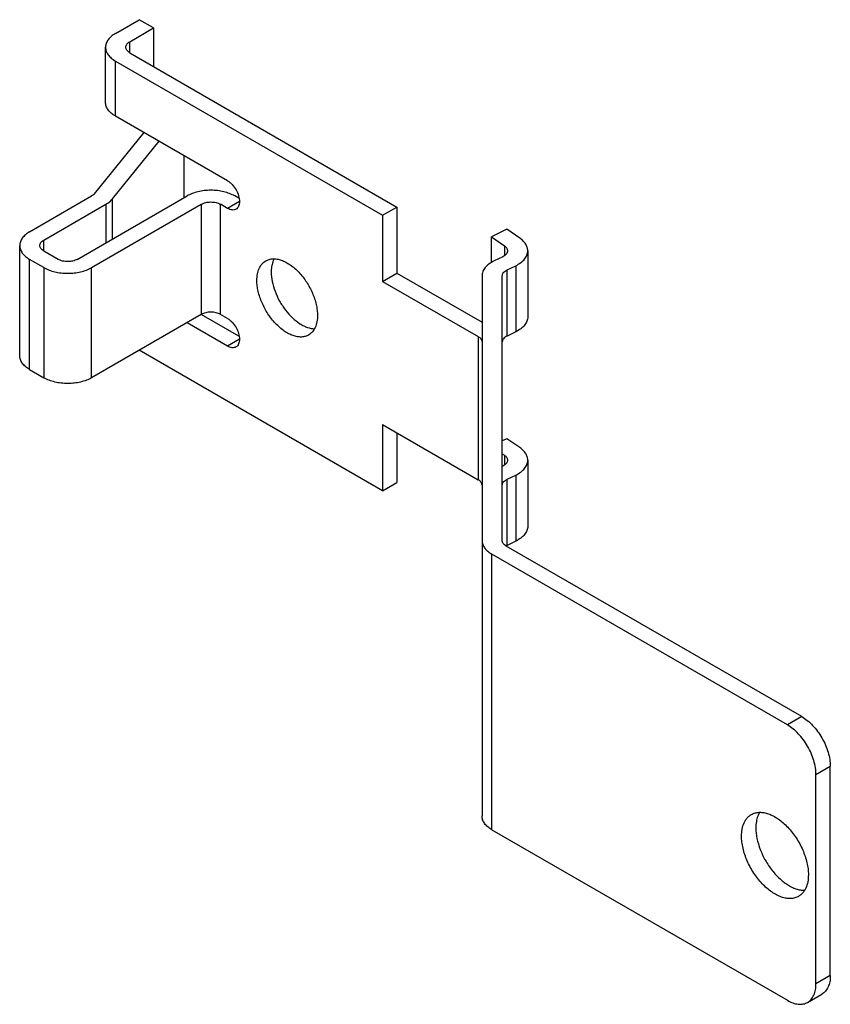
# Model space of a CAD drawing. Header units: millimetres. Extents: x 8.9 to 69, y 17.9 to 90.8.
import ezdxf

# ---------------------------------------------------------------- set-up
doc = ezdxf.new("R2010")
doc.units = ezdxf.units.MM
doc.header["$LTSCALE"] = 7.067915
doc.layers.get('0').update_dxf_attribs({"linetype": 'CONTINUOUS'})

msp = doc.modelspace()

# ---------------------------------------------------------------- linework, layer by layer
at = {"color": 7, "linetype": 'Continuous'}
for p, q in [((15.99, 89.803), (17.758, 90.824)), ((18.819, 90.212), (17.758, 90.824)), ((17.051, 89.191), (18.819, 90.212)), ((18.819, 90.212), (18.819, 87.354)), ((17.051, 88.375), (17.051, 89.191)), ((15.258, 84.7), (15.258, 88.783)), ((17.051, 88.375), (36.85, 76.944)), ((15.99, 83.68), (15.99, 87.762)), ((15.99, 87.762), (35.789, 76.332)), ((24.299, 78.883), (15.99, 83.68)), ((18.091, 82.467), (14.422, 77.924)), ((15.781, 77.558), (19.219, 81.815)), ((21.089, 77.642), (21.089, 80.736)), ((9.626, 75.107), (14.223, 77.76)), ((13.162, 73.065), (21.294, 77.76)), ((15.781, 74.578), (15.781, 77.558)), ((25.183, 77.352), (24.299, 76.842)), ((25.125, 77.589), (24.829, 77.76)), ((10.687, 74.494), (15.283, 77.148)), ((14.223, 72.453), (22.354, 77.148)), ((15.283, 77.148), (15.283, 74.29)), ((22.354, 77.148), (22.354, 68.983)), ((23.769, 68.983), (23.769, 77.148)), ((24.299, 76.842), (23.769, 77.148)), ((35.789, 76.332), (36.85, 76.944)), ((36.85, 76.944), (36.85, 72.045)), ((35.789, 76.332), (35.789, 71.433)), ((44.994, 75.29), (43.845, 74.733)), ((45.958, 74.626), (44.994, 75.29)), ((10.687, 73.678), (10.687, 74.494)), ((43.845, 72.795), (43.845, 74.733)), ((43.845, 74.733), (44.809, 74.07)), ((8.894, 65.921), (8.894, 74.086)), ((44.809, 74.07), (44.809, 73.37)), ((46.543, 73.698), (46.543, 68.799)), ((9.626, 64.9), (9.626, 73.065)), ((10.687, 72.453), (9.626, 73.065)), ((11.748, 73.065), (10.687, 73.678)), ((44.685, 73.256), (44.046, 72.947)), ((10.687, 72.453), (10.687, 64.288)), ((14.223, 64.288), (14.223, 72.453)), ((45.011, 72.283), (45.65, 72.593)), ((45.011, 67.384), (45.011, 72.283)), ((45.65, 72.593), (45.65, 67.694)), ((35.789, 71.433), (36.85, 72.045)), ((36.85, 72.045), (43.153, 68.406)), ((43.153, 71.841), (43.154, 31.819)), ((44.654, 52.232), (44.653, 71.841)), ((35.789, 71.433), (42.86, 67.35)), ((22.354, 68.983), (14.223, 64.288)), ((25.125, 67.383), (22.354, 68.983)), ((24.299, 68.677), (23.769, 68.983)), ((24.299, 66.635), (21.294, 68.37)), ((25.183, 67.146), (24.299, 66.635)), ((42.86, 67.35), (42.86, 56.736)), ((45.65, 67.694), (45.011, 67.384)), ((35.789, 55.919), (17.758, 66.329)), ((9.626, 64.9), (10.687, 64.288)), ((35.789, 60.818), (35.789, 55.919)), ((35.789, 60.818), (42.86, 56.736)), ((36.85, 60.206), (36.85, 56.531)), ((44.994, 59.776), (44.653, 59.611)), ((45.958, 59.113), (44.994, 59.776)), ((44.653, 58.663), (44.809, 58.556)), ((44.809, 58.556), (44.809, 57.857)), ((44.685, 57.743), (44.653, 57.727)), ((46.543, 58.185), (46.543, 53.286)), ((45.011, 56.77), (45.65, 57.079)), ((45.65, 57.079), (45.65, 52.18)), ((35.789, 55.919), (36.85, 56.531)), ((45.011, 51.871), (45.011, 56.77)), ((66.842, 39.183), (44.946, 51.824)), ((45.65, 52.18), (45.011, 51.871)), ((65.781, 38.57), (43.886, 51.211)), ((43.886, 30.799), (43.886, 51.211)), ((66.842, 39.183), (65.781, 38.57)), ((67.902, 34.896), (68.963, 35.508)), ((68.963, 19.995), (68.963, 35.508)), ((67.902, 19.382), (67.902, 34.896)), ((43.886, 30.799), (65.781, 18.158)), ((68.963, 19.995), (67.902, 19.382)), ((67.281, 18.009), (68.342, 18.621))]:
    msp.add_line(p, q, dxfattribs=at)
msp.add_arc((45.434, 50.995), 0.973, 115.82542, 120.83496, dxfattribs=at)
for points, knots in [([(15.99, 89.803), (15.881, 89.74), (15.682, 89.603), (15.444, 89.353), (15.293, 89.077), (15.258, 88.878), (15.258, 88.783)], [0, 0, 0, 0, 0.289705, 0.549091, 0.782218, 1, 1, 1, 1]), ([(16.758, 88.783), (16.758, 88.821), (16.772, 88.9), (16.832, 89.011), (16.928, 89.111), (17.007, 89.166), (17.051, 89.191)], [0, 0, 0, 0, 0.217744, 0.450881, 0.710458, 1, 1, 1, 1]), ([(15.258, 88.783), (15.258, 88.688), (15.293, 88.489), (15.444, 88.213), (15.682, 87.963), (15.881, 87.826), (15.99, 87.762)], [0, 0, 0, 0, 0.217782, 0.450908, 0.710295, 1, 1, 1, 1]), ([(17.051, 88.375), (17.007, 88.4), (16.928, 88.455), (16.832, 88.555), (16.772, 88.665), (16.758, 88.745), (16.758, 88.783)], [0, 0, 0, 0, 0.289542, 0.54912, 0.782257, 1, 1, 1, 1]), ([(15.99, 83.68), (15.881, 83.743), (15.682, 83.88), (15.444, 84.13), (15.293, 84.407), (15.258, 84.605), (15.258, 84.7)], [0, 0, 0, 0, 0.289705, 0.549092, 0.782218, 1, 1, 1, 1]), ([(24.299, 78.883), (24.359, 78.848), (24.479, 78.764), (24.703, 78.555), (24.939, 78.232), (25.101, 77.866), (25.17, 77.567), (25.183, 77.422), (25.183, 77.352)], [0, 0, 0, 0, 0.114176, 0.23757, 0.499999, 0.762429, 0.885823, 1, 1, 1, 1]), ([(24.829, 77.76), (24.708, 77.83), (24.444, 77.953), (24.013, 78.084), (23.546, 78.165), (23.061, 78.192), (22.577, 78.165), (22.11, 78.084), (21.679, 77.953), (21.415, 77.83), (21.294, 77.76)], [0, 0, 0, 0, 0.114124, 0.237348, 0.366973, 0.5, 0.633028, 0.762653, 0.885877, 1, 1, 1, 1]), ([(14.422, 77.924), (14.409, 77.909), (14.351, 77.845), (14.28, 77.793), (14.223, 77.76)], [0, 0, 0, 0, 0.232216, 1, 1, 1, 1]), ([(15.283, 77.148), (15.334, 77.177), (15.516, 77.291), (15.682, 77.436), (15.781, 77.558)], [0, 0, 0, 0, 0.268993, 1, 1, 1, 1]), ([(25.183, 77.352), (25.183, 77.289), (25.173, 77.168), (25.124, 77.003), (25.042, 76.868), (24.965, 76.804), (24.924, 76.78)], [0, 0, 0, 0, 0.28954, 0.549117, 0.782255, 1, 1, 1, 1]), ([(22.354, 77.148), (22.403, 77.176), (22.509, 77.225), (22.743, 77.296), (23.061, 77.331), (23.38, 77.296), (23.614, 77.225), (23.72, 77.176), (23.769, 77.148)], [0, 0, 0, 0, 0.114176, 0.23757, 0.5, 0.76243, 0.885824, 1, 1, 1, 1]), ([(24.924, 76.78), (24.883, 76.756), (24.788, 76.722), (24.631, 76.718), (24.463, 76.758), (24.354, 76.81), (24.299, 76.842)], [0, 0, 0, 0, 0.217746, 0.450884, 0.710461, 1, 1, 1, 1]), ([(9.626, 75.107), (9.517, 75.043), (9.318, 74.906), (9.08, 74.656), (8.929, 74.38), (8.894, 74.181), (8.894, 74.086)], [0, 0, 0, 0, 0.289705, 0.549091, 0.782218, 1, 1, 1, 1]), ([(10.394, 74.086), (10.394, 74.124), (10.408, 74.203), (10.468, 74.314), (10.564, 74.414), (10.643, 74.469), (10.687, 74.494)], [0, 0, 0, 0, 0.217744, 0.450881, 0.710458, 1, 1, 1, 1]), ([(46.543, 73.698), (46.543, 73.783), (46.515, 73.958), (46.397, 74.206), (46.208, 74.435), (46.047, 74.565), (45.958, 74.626)], [0, 0, 0, 0, 0.222653, 0.457941, 0.71559, 1, 1, 1, 1]), ([(8.894, 74.086), (8.894, 73.991), (8.929, 73.792), (9.08, 73.516), (9.318, 73.266), (9.517, 73.129), (9.626, 73.065)], [0, 0, 0, 0, 0.217782, 0.450908, 0.710295, 1, 1, 1, 1]), ([(10.687, 73.678), (10.643, 73.703), (10.564, 73.758), (10.468, 73.858), (10.408, 73.969), (10.394, 74.048), (10.394, 74.086)], [0, 0, 0, 0, 0.289542, 0.54912, 0.782257, 1, 1, 1, 1]), ([(45.043, 73.698), (45.043, 73.656), (45.025, 73.567), (44.95, 73.445), (44.834, 73.338), (44.739, 73.281), (44.686, 73.256)], [0, 0, 0, 0, 0.213142, 0.444482, 0.705872, 1, 1, 1, 1]), ([(44.809, 74.07), (44.844, 74.045), (44.909, 73.993), (44.984, 73.901), (45.032, 73.802), (45.043, 73.732), (45.043, 73.698)], [0, 0, 0, 0, 0.284227, 0.542053, 0.777379, 1, 1, 1, 1]), ([(45.65, 72.593), (45.781, 72.657), (46.021, 72.798), (46.312, 73.065), (46.471, 73.325), (46.532, 73.539), (46.543, 73.646), (46.543, 73.698)], [0, 0, 0, 0, 0.294193, 0.555189, 0.786232, 0.894342, 1, 1, 1, 1]), ([(13.162, 73.065), (13.114, 73.037), (13.008, 72.988), (12.773, 72.917), (12.455, 72.882), (12.137, 72.917), (11.902, 72.988), (11.796, 73.037), (11.748, 73.065)], [0, 0, 0, 0, 0.114176, 0.23757, 0.5, 0.76243, 0.885824, 1, 1, 1, 1]), ([(27.131, 72.957), (27.209, 73.002), (27.382, 73.074), (27.666, 73.116), (27.972, 73.093), (28.292, 73.008), (28.62, 72.863), (28.95, 72.662), (29.274, 72.408), (29.697, 72), (30.167, 71.398), (30.604, 70.592), (30.846, 69.878), (30.945, 69.315), (30.963, 69.043), (30.963, 68.911)], [0, 0, 0, 0, 0.04283, 0.08743, 0.135231, 0.187163, 0.243632, 0.304613, 0.369738, 0.438372, 0.582622, 0.729688, 0.871187, 0.937608, 1, 1, 1, 1]), ([(27.731, 73.065), (27.698, 72.998), (27.624, 72.818), (27.55, 72.499), (27.534, 72.247), (27.534, 72.116)], [0, 0, 0, 0, 0.228106, 0.597162, 1, 1, 1, 1]), ([(10.687, 72.453), (10.808, 72.383), (11.073, 72.26), (11.504, 72.129), (11.97, 72.048), (12.455, 72.021), (12.939, 72.048), (13.406, 72.129), (13.837, 72.26), (14.102, 72.383), (14.223, 72.453)], [0, 0, 0, 0, 0.114124, 0.237348, 0.366973, 0.5, 0.633028, 0.762653, 0.885877, 1, 1, 1, 1]), ([(26.473, 71.504), (26.473, 71.665), (26.498, 71.971), (26.621, 72.391), (26.799, 72.681), (26.979, 72.857), (27.079, 72.927), (27.131, 72.957)], [0, 0, 0, 0, 0.289528, 0.548665, 0.78163, 0.891839, 1, 1, 1, 1]), ([(44.046, 72.947), (43.915, 72.883), (43.675, 72.741), (43.384, 72.474), (43.225, 72.214), (43.164, 72), (43.153, 71.893), (43.153, 71.841)], [0, 0, 0, 0, 0.294247, 0.555162, 0.786249, 0.894412, 1, 1, 1, 1]), ([(44.653, 71.841), (44.653, 71.883), (44.671, 71.972), (44.746, 72.094), (44.862, 72.201), (44.957, 72.258), (45.01, 72.283)], [0, 0, 0, 0, 0.213075, 0.444521, 0.705813, 1, 1, 1, 1]), ([(30.306, 67.458), (30.228, 67.413), (30.055, 67.341), (29.77, 67.299), (29.464, 67.322), (29.144, 67.407), (28.816, 67.552), (28.487, 67.753), (28.162, 68.007), (27.739, 68.415), (27.269, 69.017), (26.833, 69.824), (26.591, 70.538), (26.491, 71.1), (26.473, 71.372), (26.473, 71.504)], [0, 0, 0, 0, 0.04283, 0.08743, 0.135231, 0.187163, 0.243632, 0.304613, 0.369738, 0.438372, 0.582622, 0.729688, 0.871187, 0.937608, 1, 1, 1, 1]), ([(27.534, 72.116), (27.534, 71.885), (27.589, 71.4), (27.801, 70.679), (28.134, 69.966), (28.568, 69.305), (29.075, 68.737), (29.547, 68.358), (29.936, 68.136), (30.297, 67.983), (30.581, 67.924), (30.763, 67.922)], [0, 0, 0, 0, 0.121749, 0.254808, 0.394283, 0.534368, 0.669203, 0.793621, 0.850811, 0.904269, 1, 1, 1, 1]), ([(23.769, 68.983), (23.72, 69.011), (23.614, 69.06), (23.38, 69.131), (23.061, 69.166), (22.743, 69.131), (22.509, 69.06), (22.403, 69.011), (22.354, 68.983)], [0, 0, 0, 0, 0.114176, 0.237571, 0.500001, 0.76243, 0.885824, 1, 1, 1, 1]), ([(24.299, 68.677), (24.359, 68.642), (24.479, 68.558), (24.703, 68.349), (24.939, 68.026), (25.101, 67.659), (25.17, 67.361), (25.183, 67.216), (25.183, 67.146)], [0, 0, 0, 0, 0.114176, 0.23757, 0.499999, 0.762429, 0.885823, 1, 1, 1, 1]), ([(30.963, 68.911), (30.963, 68.751), (30.939, 68.445), (30.815, 68.024), (30.637, 67.735), (30.458, 67.558), (30.358, 67.488), (30.306, 67.458)], [0, 0, 0, 0, 0.289528, 0.548665, 0.78163, 0.891839, 1, 1, 1, 1]), ([(46.543, 68.799), (46.543, 68.747), (46.532, 68.64), (46.471, 68.426), (46.312, 68.166), (46.021, 67.899), (45.781, 67.758), (45.65, 67.694)], [0, 0, 0, 0, 0.105658, 0.213768, 0.444811, 0.705807, 1, 1, 1, 1]), ([(25.183, 67.146), (25.183, 67.082), (25.173, 66.962), (25.124, 66.796), (25.042, 66.662), (24.965, 66.597), (24.924, 66.574)], [0, 0, 0, 0, 0.28954, 0.549117, 0.782255, 1, 1, 1, 1]), ([(42.86, 67.35), (42.904, 67.325), (42.984, 67.27), (43.079, 67.17), (43.139, 67.059), (43.153, 66.98), (43.153, 66.942)], [0, 0, 0, 0, 0.289706, 0.54906, 0.782284, 1, 1, 1, 1]), ([(45.01, 67.384), (44.957, 67.359), (44.862, 67.302), (44.746, 67.195), (44.671, 67.073), (44.653, 66.984), (44.653, 66.942)], [0, 0, 0, 0, 0.294187, 0.555479, 0.786925, 1, 1, 1, 1]), ([(24.924, 66.574), (24.883, 66.55), (24.788, 66.515), (24.631, 66.511), (24.463, 66.552), (24.354, 66.604), (24.299, 66.635)], [0, 0, 0, 0, 0.217746, 0.450884, 0.710461, 1, 1, 1, 1]), ([(9.626, 64.9), (9.517, 64.964), (9.318, 65.101), (9.08, 65.351), (8.929, 65.627), (8.894, 65.826), (8.894, 65.921)], [0, 0, 0, 0, 0.289705, 0.549092, 0.782218, 1, 1, 1, 1]), ([(14.223, 64.288), (14.102, 64.218), (13.837, 64.095), (13.406, 63.964), (12.939, 63.883), (12.455, 63.856), (11.97, 63.883), (11.504, 63.964), (11.073, 64.095), (10.808, 64.218), (10.687, 64.288)], [0, 0, 0, 0, 0.114123, 0.237347, 0.366972, 0.499999, 0.633027, 0.762652, 0.885876, 1, 1, 1, 1]), ([(46.543, 58.185), (46.543, 58.269), (46.515, 58.444), (46.397, 58.692), (46.208, 58.921), (46.047, 59.051), (45.958, 59.113)], [0, 0, 0, 0, 0.222653, 0.457941, 0.71559, 1, 1, 1, 1]), ([(44.809, 58.556), (44.844, 58.532), (44.909, 58.479), (44.984, 58.388), (45.032, 58.289), (45.043, 58.219), (45.043, 58.185)], [0, 0, 0, 0, 0.284224, 0.54206, 0.777398, 1, 1, 1, 1]), ([(45.043, 58.185), (45.043, 58.142), (45.025, 58.053), (44.95, 57.932), (44.834, 57.825), (44.738, 57.768), (44.685, 57.743)], [0, 0, 0, 0, 0.213046, 0.444272, 0.705678, 1, 1, 1, 1]), ([(45.65, 57.079), (45.781, 57.143), (46.021, 57.284), (46.312, 57.552), (46.471, 57.812), (46.532, 58.026), (46.543, 58.132), (46.543, 58.185)], [0, 0, 0, 0, 0.294193, 0.555189, 0.786232, 0.894342, 1, 1, 1, 1]), ([(43.153, 56.327), (43.153, 56.365), (43.139, 56.445), (43.079, 56.555), (42.984, 56.655), (42.904, 56.71), (42.86, 56.736)], [0, 0, 0, 0, 0.217716, 0.45094, 0.710294, 1, 1, 1, 1]), ([(44.653, 56.327), (44.653, 56.37), (44.671, 56.459), (44.746, 56.58), (44.862, 56.688), (44.957, 56.744), (45.01, 56.77)], [0, 0, 0, 0, 0.213075, 0.444521, 0.705813, 1, 1, 1, 1]), ([(46.543, 53.286), (46.543, 53.233), (46.532, 53.127), (46.471, 52.913), (46.312, 52.653), (46.021, 52.385), (45.781, 52.244), (45.65, 52.18)], [0, 0, 0, 0, 0.105658, 0.213768, 0.444811, 0.705807, 1, 1, 1, 1]), ([(43.154, 52.232), (43.154, 52.137), (43.189, 51.938), (43.339, 51.662), (43.577, 51.412), (43.776, 51.274), (43.886, 51.211)], [0, 0, 0, 0, 0.217716, 0.45094, 0.710294, 1, 1, 1, 1]), ([(44.946, 51.824), (44.903, 51.849), (44.823, 51.904), (44.728, 52.004), (44.668, 52.114), (44.654, 52.194), (44.654, 52.232)], [0, 0, 0, 0, 0.289706, 0.54906, 0.782284, 1, 1, 1, 1]), ([(66.842, 39.183), (66.987, 39.099), (67.274, 38.898), (67.668, 38.528), (68.032, 38.092), (68.351, 37.605), (68.614, 37.085), (68.81, 36.551), (68.932, 36.025), (68.963, 35.676), (68.963, 35.508)], [0, 0, 0, 0, 0.114147, 0.237335, 0.366976, 0.499999, 0.633022, 0.762663, 0.885853, 1, 1, 1, 1]), ([(67.902, 34.896), (67.902, 35.064), (67.872, 35.413), (67.749, 35.939), (67.553, 36.472), (67.291, 36.992), (66.971, 37.48), (66.608, 37.916), (66.213, 38.285), (65.926, 38.486), (65.781, 38.57)], [0, 0, 0, 0, 0.114147, 0.237337, 0.366978, 0.500001, 0.633024, 0.762665, 0.885853, 1, 1, 1, 1]), ([(43.886, 30.799), (43.776, 30.862), (43.577, 30.999), (43.339, 31.249), (43.189, 31.526), (43.154, 31.724), (43.154, 31.819)], [0, 0, 0, 0, 0.289706, 0.54906, 0.782284, 1, 1, 1, 1]), ([(62.387, 30.323), (62.387, 30.501), (62.414, 30.838), (62.531, 31.235), (62.673, 31.502), (62.798, 31.672), (62.944, 31.816), (63.054, 31.893), (63.112, 31.926)], [0, 0, 0, 0, 0.289347, 0.548323, 0.667749, 0.781763, 0.891905, 1, 1, 1, 1]), ([(63.112, 31.926), (63.198, 31.976), (63.388, 32.055), (63.702, 32.101), (64.039, 32.076), (64.392, 31.982), (64.754, 31.822), (65.117, 31.6), (65.475, 31.32), (65.941, 30.871), (66.459, 30.207), (66.94, 29.318), (67.207, 28.531), (67.317, 27.911), (67.337, 27.611), (67.337, 27.466)], [0, 0, 0, 0, 0.042831, 0.087431, 0.135232, 0.187164, 0.243633, 0.304614, 0.369739, 0.438374, 0.582625, 0.729691, 0.871189, 0.937608, 1, 1, 1, 1]), ([(63.697, 32.042), (63.655, 31.966), (63.561, 31.759), (63.468, 31.386), (63.448, 31.09), (63.448, 30.936)], [0, 0, 0, 0, 0.226644, 0.595044, 1, 1, 1, 1]), ([(63.448, 30.936), (63.448, 30.676), (63.511, 30.13), (63.754, 29.319), (64.134, 28.52), (64.549, 27.9), (64.929, 27.454), (65.228, 27.157), (65.539, 26.897), (65.856, 26.681), (66.174, 26.511), (66.489, 26.39), (66.796, 26.32), (66.998, 26.309), (67.094, 26.313)], [0, 0, 0, 0, 0.122492, 0.256485, 0.396833, 0.537448, 0.605984, 0.672343, 0.735906, 0.796152, 0.852728, 0.905458, 0.954426, 1, 1, 1, 1]), ([(66.612, 25.864), (66.525, 25.814), (66.335, 25.735), (66.021, 25.689), (65.684, 25.713), (65.331, 25.807), (64.97, 25.967), (64.606, 26.189), (64.249, 26.469), (63.783, 26.918), (63.264, 27.582), (62.783, 28.471), (62.517, 29.258), (62.407, 29.878), (62.387, 30.178), (62.387, 30.323)], [0, 0, 0, 0, 0.042831, 0.087431, 0.135232, 0.187164, 0.243633, 0.304614, 0.369739, 0.438374, 0.582625, 0.729691, 0.871189, 0.937608, 1, 1, 1, 1]), ([(67.337, 27.466), (67.337, 27.288), (67.31, 26.951), (67.193, 26.555), (67.051, 26.287), (66.925, 26.117), (66.78, 25.974), (66.669, 25.897), (66.612, 25.864)], [0, 0, 0, 0, 0.289347, 0.548323, 0.667749, 0.781763, 0.891905, 1, 1, 1, 1]), ([(68.963, 19.995), (68.963, 19.843), (68.94, 19.554), (68.823, 19.157), (68.655, 18.883), (68.485, 18.716), (68.391, 18.65), (68.342, 18.621)], [0, 0, 0, 0, 0.289556, 0.548653, 0.781632, 0.891839, 1, 1, 1, 1]), ([(67.281, 18.009), (67.33, 18.037), (67.425, 18.103), (67.594, 18.27), (67.762, 18.544), (67.879, 18.941), (67.902, 19.23), (67.902, 19.382)], [0, 0, 0, 0, 0.108161, 0.218368, 0.451347, 0.710444, 1, 1, 1, 1]), ([(65.781, 18.158), (65.913, 18.082), (66.175, 17.957), (66.577, 17.86), (66.898, 17.868), (67.127, 17.932), (67.232, 17.981), (67.281, 18.009)], [0, 0, 0, 0, 0.289555, 0.548652, 0.781631, 0.891839, 1, 1, 1, 1])]:
    msp.add_open_spline(points, degree=3, knots=knots, dxfattribs=at)

doc.saveas('drawing.dxf')
